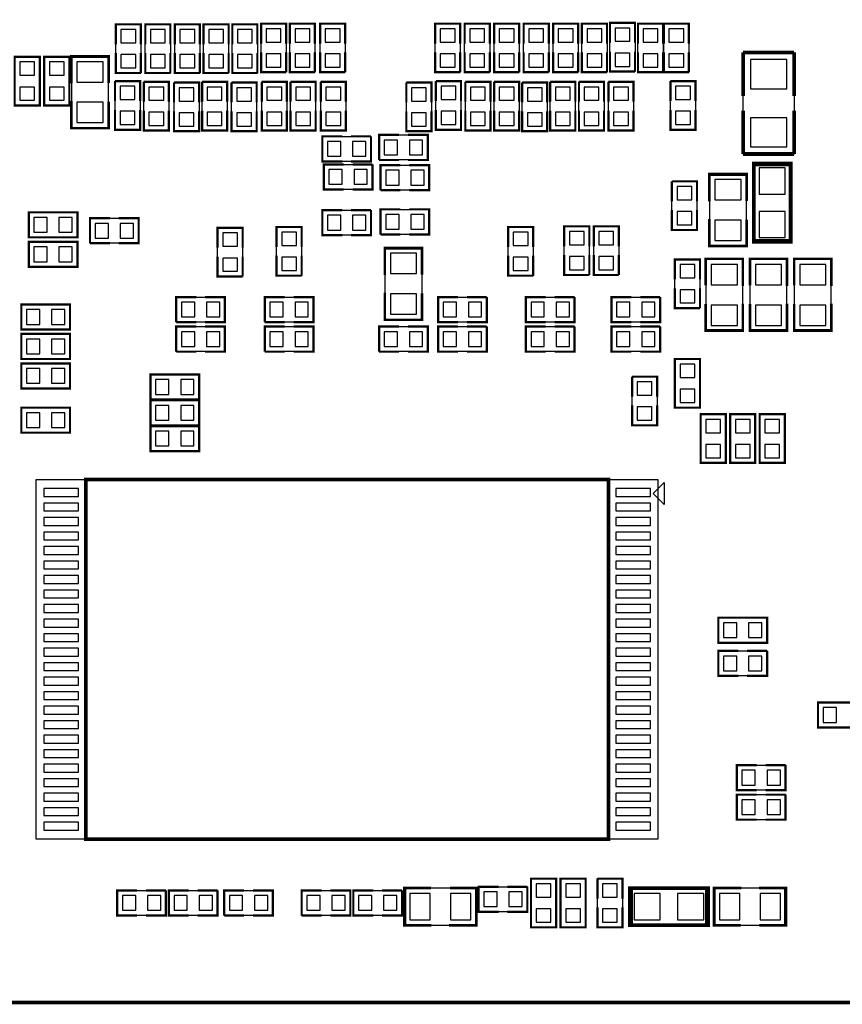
# Model space of a CAD drawing. Extents: x -191 to 3529, y -1630 to 2168.
# Tile 7 of 9: x 1620 to 2735, y -2 to 1333. Entities that reach past the tile are written whole.
import ezdxf

# ---------------------------------------------------------------- set-up
doc = ezdxf.new("R2010")
doc.units = 0
for name, color, linetype in [('BG_OUTLINE', 7, 'CONTINUOUS'), ('PG_PLACE_BOUND_BOTTOM', 7, 'CONTINUOUS'), ('PG_SILKSCREEN_BOTTOM', 7, 'CONTINUOUS'), ('PIN_BOTTOM', 7, 'CONTINUOUS')]:
    doc.layers.add(name, color=color, linetype=linetype)

msp = doc.modelspace()

# ---------------------------------------------------------------- linework, layer by layer
at = {"layer": 'BG_OUTLINE', "const_width": 5}
msp.add_lwpolyline([(0, 2165), (0, 0), (3307, 0), (3307, 2165), (0, 2165)], dxfattribs=at)
at = {"layer": 'PG_PLACE_BOUND_BOTTOM'}
for points in [[(1750, 1327), (1784, 1327), (1784, 1261), (1750, 1261)], [(1790, 1327), (1824, 1327), (1824, 1261), (1790, 1261)], [(1830, 1327), (1864, 1327), (1864, 1261), (1830, 1261)], [(1869, 1327), (1903, 1327), (1903, 1261), (1869, 1261)], [(1908, 1327), (1942, 1327), (1942, 1261), (1908, 1261)], [(1947, 1328), (1981, 1328), (1981, 1262), (1947, 1262)], [(1986, 1328), (2020, 1328), (2020, 1262), (1986, 1262)], [(2027, 1328), (2061, 1328), (2061, 1262), (2027, 1262)], [(2183, 1328), (2217, 1328), (2217, 1262), (2183, 1262)], [(2223, 1328), (2257, 1328), (2257, 1262), (2223, 1262)], [(2263, 1328), (2297, 1328), (2297, 1262), (2263, 1262)], [(2303, 1328), (2337, 1328), (2337, 1262), (2303, 1262)], [(2343, 1328), (2377, 1328), (2377, 1262), (2343, 1262)], [(2382, 1328), (2416, 1328), (2416, 1262), (2382, 1262)], [(2420, 1329), (2454, 1329), (2454, 1263), (2420, 1263)], [(2458, 1328), (2492, 1328), (2492, 1262), (2458, 1262)], [(2493, 1328), (2527, 1328), (2527, 1262), (2493, 1262)], [(1613, 1283), (1647, 1283), (1647, 1217), (1613, 1217)], [(1653, 1283), (1687, 1283), (1687, 1217), (1653, 1217)], [(2669.6, 1288.9), (2669.6, 1151.1), (2600.4, 1151.1), (2600.4, 1288.9)], [(1740.2, 1282.05), (1690, 1282), (1690, 1187), (1740.2, 1186.97)], [(1783, 1184), (1749, 1184), (1749, 1250), (1783, 1250)], [(1822, 1183), (1788, 1183), (1788, 1249), (1822, 1249)], [(1863, 1182), (1829, 1182), (1829, 1248), (1863, 1248)], [(1901, 1183), (1867, 1183), (1867, 1249), (1901, 1249)], [(1941, 1182), (1907, 1182), (1907, 1248), (1941, 1248)], [(1982, 1183), (1948, 1183), (1948, 1249), (1982, 1249)], [(2021, 1183), (1987, 1183), (1987, 1249), (2021, 1249)], [(2062, 1183), (2028, 1183), (2028, 1249), (2062, 1249)], [(2178, 1182), (2144, 1182), (2144, 1248), (2178, 1248)], [(2218, 1184), (2184, 1184), (2184, 1250), (2218, 1250)], [(2258, 1183), (2224, 1183), (2224, 1249), (2258, 1249)], [(2297, 1183), (2263, 1183), (2263, 1249), (2297, 1249)], [(2335, 1182), (2301, 1182), (2301, 1248), (2335, 1248)], [(2373, 1183), (2339, 1183), (2339, 1249), (2373, 1249)], [(2412, 1183), (2378, 1183), (2378, 1249), (2412, 1249)], [(2452, 1183), (2418, 1183), (2418, 1249), (2452, 1249)], [(2536, 1184), (2502, 1184), (2502, 1250), (2536, 1250)], [(2173, 1177), (2173, 1143), (2107, 1143), (2107, 1177)], [(2030, 1141), (2030, 1175), (2096, 1175), (2096, 1141)], [(2032, 1103), (2032, 1137), (2098, 1137), (2098, 1103)], [(2175, 1136), (2175, 1102), (2109, 1102), (2109, 1136)], [(2614.4, 1035), (2665.6, 1035), (2665.6, 1083), (2665, 1083), (2665, 1087), (2665.6, 1087), (2665.6, 1135), (2614.4, 1135)], [(2538, 1048), (2504, 1048), (2504, 1114), (2538, 1114)], [(2605.2, 1122.05), (2555, 1122), (2555, 1027), (2605.2, 1026.97)], [(1632, 1038), (1632, 1072), (1698, 1072), (1698, 1038)], [(2030, 1041), (2030, 1075), (2096, 1075), (2096, 1041)], [(2175, 1076), (2175, 1042), (2109, 1042), (2109, 1076)], [(1781, 1064), (1781, 1030), (1715, 1030), (1715, 1064)], [(1888, 1051), (1922, 1051), (1922, 985), (1888, 985)], [(1968, 1052), (2002, 1052), (2002, 986), (1968, 986)], [(2282, 1052), (2316, 1052), (2316, 986), (2282, 986)], [(2358, 1053), (2392, 1053), (2392, 987), (2358, 987)], [(2398, 1053), (2432, 1053), (2432, 987), (2398, 987)], [(1698, 1032), (1698, 998), (1632, 998), (1632, 1032)], [(2165.2, 1022.05), (2115, 1022), (2115, 927), (2165.2, 926.97)], [(2508, 1008), (2542, 1008), (2542, 942), (2508, 942)], [(2549.8, 912.95), (2600, 913), (2600, 1008), (2549.8, 1008.03)], [(2609.8, 912.95), (2660, 913), (2660, 1008), (2609.8, 1008.03)], [(2669.8, 912.95), (2720, 913), (2720, 1008), (2669.8, 1008.03)], [(1898, 957), (1898, 923), (1832, 923), (1832, 957)], [(2018, 957), (2018, 923), (1952, 923), (1952, 957)], [(2187, 923), (2187, 957), (2253, 957), (2253, 923)], [(2306, 923), (2306, 957), (2372, 957), (2372, 923)], [(2422, 923), (2422, 957), (2488, 957), (2488, 923)], [(1688, 947), (1688, 913), (1622, 913), (1622, 947)], [(1898, 917), (1898, 883), (1832, 883), (1832, 917)], [(2018, 917), (2018, 883), (1952, 883), (1952, 917)], [(2173, 917), (2173, 883), (2107, 883), (2107, 917)], [(2187, 883), (2187, 917), (2253, 917), (2253, 883)], [(2306, 883), (2306, 917), (2372, 917), (2372, 883)], [(2422, 883), (2422, 917), (2488, 917), (2488, 883)], [(1622, 873), (1622, 907), (1688, 907), (1688, 873)], [(2542, 807), (2508, 807), (2508, 873), (2542, 873)], [(1622, 833), (1622, 867), (1688, 867), (1688, 833)], [(1863, 852), (1863, 818), (1797, 818), (1797, 852)], [(2484, 783), (2450, 783), (2450, 849), (2484, 849)], [(1863, 817), (1863, 783), (1797, 783), (1797, 817)], [(1622, 773), (1622, 807), (1688, 807), (1688, 773)], [(2577, 732), (2543, 732), (2543, 798), (2577, 798)], [(2583, 798), (2617, 798), (2617, 732), (2583, 732)], [(2657, 732), (2623, 732), (2623, 798), (2657, 798)], [(1863, 782), (1863, 748), (1797, 748), (1797, 782)], [(2485.12, 221.41), (1642.28, 221.41), (1642.28, 709.59), (2485.12, 709.59)], [(2567, 488), (2567, 522), (2633, 522), (2633, 488)], [(2567, 443), (2567, 477), (2633, 477), (2633, 443)], [(2702, 373), (2702, 407), (2768, 407), (2768, 373)], [(2592, 288), (2592, 322), (2658, 322), (2658, 288)], [(2592, 248), (2592, 282), (2658, 282), (2658, 248)], [(2347, 102), (2313, 102), (2313, 168), (2347, 168)], [(2353, 168), (2387, 168), (2387, 102), (2353, 102)], [(2437, 102), (2403, 102), (2403, 168), (2437, 168)], [(1752, 118), (1752, 152), (1818, 152), (1818, 118)], [(1822, 118), (1822, 152), (1888, 152), (1888, 118)], [(1963, 152), (1963, 118), (1897, 118), (1897, 152)], [(2068, 152), (2068, 118), (2002, 118), (2002, 152)], [(2072, 118), (2072, 152), (2138, 152), (2138, 118)], [(2142.95, 155.2), (2143, 105), (2238, 105), (2238.03, 155.2)], [(2242, 123), (2242, 157), (2308, 157), (2308, 123)], [(2450, 155.6), (2450, 104.4), (2498, 104.4), (2498, 105), (2502, 105), (2502, 104.4), (2550, 104.4), (2550, 155.6)], [(2657.05, 104.8), (2657, 155), (2562, 155), (2561.97, 104.8)]]:
    msp.add_lwpolyline(points, close=True, dxfattribs=at)
at = {"layer": 'PG_SILKSCREEN_BOTTOM'}
for points, const_width in [([(1784, 1300), (1784, 1327), (1750, 1327), (1750, 1300)], 3), ([(1824, 1300), (1824, 1327), (1790, 1327), (1790, 1300)], 3), ([(1864, 1300), (1864, 1327), (1830, 1327), (1830, 1300)], 3), ([(1903, 1300), (1903, 1327), (1869, 1327), (1869, 1300)], 3), ([(1942, 1300), (1942, 1327), (1908, 1327), (1908, 1300)], 3), ([(1981, 1301), (1981, 1328), (1947, 1328), (1947, 1301)], 3), ([(2020, 1301), (2020, 1328), (1986, 1328), (1986, 1301)], 3), ([(2061, 1301), (2061, 1328), (2027, 1328), (2027, 1301)], 3), ([(2217, 1301), (2217, 1328), (2183, 1328), (2183, 1301)], 3), ([(2257, 1301), (2257, 1328), (2223, 1328), (2223, 1301)], 3), ([(2297, 1301), (2297, 1328), (2263, 1328), (2263, 1301)], 3), ([(2337, 1301), (2337, 1328), (2303, 1328), (2303, 1301)], 3), ([(2377, 1301), (2377, 1328), (2343, 1328), (2343, 1301)], 3), ([(2416, 1301), (2416, 1328), (2382, 1328), (2382, 1301)], 3), ([(2454, 1302), (2454, 1329), (2420, 1329), (2420, 1302)], 3), ([(2492, 1301), (2492, 1328), (2458, 1328), (2458, 1301)], 3), ([(2527, 1301), (2527, 1328), (2493, 1328), (2493, 1301)], 3), ([(1647, 1217), (1647, 1283), (1613, 1283), (1613, 1217), (1647, 1217)], 3), ([(1687, 1217), (1687, 1283), (1653, 1283), (1653, 1217), (1687, 1217)], 3), ([(1740.2, 1247.4), (1740.2, 1283.83), (1689.8, 1283.83), (1689.8, 1247)], 3.5), ([(1750, 1288), (1750, 1261), (1784, 1261)], 3), ([(1784, 1261), (1784, 1288)], 3), ([(1790, 1288), (1790, 1261), (1824, 1261)], 3), ([(1824, 1261), (1824, 1288)], 3), ([(1830, 1288), (1830, 1261), (1864, 1261)], 3), ([(1864, 1261), (1864, 1288)], 3), ([(1869, 1288), (1869, 1261), (1903, 1261)], 3), ([(1903, 1261), (1903, 1288)], 3), ([(1908, 1288), (1908, 1261), (1942, 1261)], 3), ([(1942, 1261), (1942, 1288)], 3), ([(1947, 1289), (1947, 1262), (1981, 1262)], 3), ([(1981, 1262), (1981, 1289)], 3), ([(1986, 1289), (1986, 1262), (2020, 1262)], 3), ([(2020, 1262), (2020, 1289)], 3), ([(2027, 1289), (2027, 1262), (2061, 1262)], 3), ([(2061, 1262), (2061, 1289)], 3), ([(2183, 1289), (2183, 1262), (2217, 1262)], 3), ([(2217, 1262), (2217, 1289)], 3), ([(2223, 1289), (2223, 1262), (2257, 1262)], 3), ([(2257, 1262), (2257, 1289)], 3), ([(2263, 1289), (2263, 1262), (2297, 1262)], 3), ([(2297, 1262), (2297, 1289)], 3), ([(2303, 1289), (2303, 1262), (2337, 1262)], 3), ([(2337, 1262), (2337, 1289)], 3), ([(2343, 1289), (2343, 1262), (2377, 1262)], 3), ([(2377, 1262), (2377, 1289)], 3), ([(2382, 1289), (2382, 1262), (2416, 1262)], 3), ([(2416, 1262), (2416, 1289)], 3), ([(2420, 1290), (2420, 1263), (2454, 1263)], 3), ([(2454, 1263), (2454, 1290)], 3), ([(2458, 1289), (2458, 1262), (2492, 1262)], 3), ([(2492, 1262), (2492, 1289)], 3), ([(2493, 1289), (2493, 1262), (2527, 1262)], 3), ([(2527, 1262), (2527, 1289)], 3), ([(2669.6, 1288.9), (2600.4, 1288.9)], 5), ([(2600.4, 1288.9), (2600.4, 1230)], 5), ([(2669.6, 1230), (2669.6, 1288.9)], 5), ([(1749, 1250), (1749, 1223)], 3), ([(1783, 1223), (1783, 1250), (1749, 1250)], 3), ([(1788, 1249), (1788, 1222)], 3), ([(1822, 1222), (1822, 1249), (1788, 1249)], 3), ([(1829, 1248), (1829, 1221)], 3), ([(1863, 1221), (1863, 1248), (1829, 1248)], 3), ([(1867, 1249), (1867, 1222)], 3), ([(1901, 1222), (1901, 1249), (1867, 1249)], 3), ([(1907, 1248), (1907, 1221)], 3), ([(1941, 1221), (1941, 1248), (1907, 1248)], 3), ([(1948, 1249), (1948, 1222)], 3), ([(1982, 1222), (1982, 1249), (1948, 1249)], 3), ([(1987, 1249), (1987, 1222)], 3), ([(2021, 1222), (2021, 1249), (1987, 1249)], 3), ([(2028, 1249), (2028, 1222)], 3), ([(2062, 1222), (2062, 1249), (2028, 1249)], 3), ([(2144, 1248), (2144, 1221)], 3), ([(2178, 1221), (2178, 1248), (2144, 1248)], 3), ([(2184, 1250), (2184, 1223)], 3), ([(2218, 1223), (2218, 1250), (2184, 1250)], 3), ([(2224, 1249), (2224, 1222)], 3), ([(2258, 1222), (2258, 1249), (2224, 1249)], 3), ([(2263, 1249), (2263, 1222)], 3), ([(2297, 1222), (2297, 1249), (2263, 1249)], 3), ([(2301, 1248), (2301, 1221)], 3), ([(2335, 1221), (2335, 1248), (2301, 1248)], 3), ([(2339, 1249), (2339, 1222)], 3), ([(2373, 1222), (2373, 1249), (2339, 1249)], 3), ([(2378, 1249), (2378, 1222)], 3), ([(2412, 1222), (2412, 1249), (2378, 1249)], 3), ([(2418, 1249), (2418, 1222)], 3), ([(2452, 1222), (2452, 1249), (2418, 1249)], 3), ([(2502, 1250), (2502, 1223)], 3), ([(2536, 1223), (2536, 1250), (2502, 1250)], 3), ([(1689.8, 1223), (1689.8, 1186.17), (1740.2, 1186.17), (1740.2, 1222)], 3.5), ([(1749, 1211), (1749, 1184), (1783, 1184), (1783, 1211)], 3), ([(1788, 1210), (1788, 1183), (1822, 1183), (1822, 1210)], 3), ([(1829, 1209), (1829, 1182), (1863, 1182), (1863, 1209)], 3), ([(1867, 1210), (1867, 1183), (1901, 1183), (1901, 1210)], 3), ([(1907, 1209), (1907, 1182), (1941, 1182), (1941, 1209)], 3), ([(1948, 1210), (1948, 1183), (1982, 1183), (1982, 1210)], 3), ([(1987, 1210), (1987, 1183), (2021, 1183), (2021, 1210)], 3), ([(2028, 1210), (2028, 1183), (2062, 1183), (2062, 1210)], 3), ([(2144, 1209), (2144, 1182), (2178, 1182), (2178, 1209)], 3), ([(2184, 1211), (2184, 1184), (2218, 1184), (2218, 1211)], 3), ([(2224, 1210), (2224, 1183), (2258, 1183), (2258, 1210)], 3), ([(2263, 1210), (2263, 1183), (2297, 1183), (2297, 1210)], 3), ([(2301, 1209), (2301, 1182), (2335, 1182), (2335, 1209)], 3), ([(2339, 1210), (2339, 1183), (2373, 1183), (2373, 1210)], 3), ([(2378, 1210), (2378, 1183), (2412, 1183), (2412, 1210)], 3), ([(2418, 1210), (2418, 1183), (2452, 1183), (2452, 1210)], 3), ([(2502, 1211), (2502, 1184), (2536, 1184), (2536, 1211)], 3), ([(2600.4, 1210), (2600.4, 1151.1)], 5), ([(2669.6, 1151.1), (2669.6, 1210)], 5), ([(2057, 1175), (2030, 1175), (2030, 1141), (2057, 1141)], 3), ([(2096, 1175), (2069, 1175)], 3), ([(2069, 1141), (2096, 1141), (2096, 1175)], 3), ([(2134, 1177), (2107, 1177), (2107, 1143)], 3), ([(2146, 1143), (2173, 1143), (2173, 1177), (2146, 1177)], 3), ([(2600.4, 1151.1), (2669.6, 1151.1)], 5), ([(2059, 1137), (2032, 1137), (2032, 1103), (2059, 1103)], 3), ([(2098, 1137), (2071, 1137)], 3), ([(2071, 1103), (2098, 1103), (2098, 1137)], 3), ([(2107, 1143), (2134, 1143)], 3), ([(2136, 1136), (2109, 1136), (2109, 1102)], 3), ([(2148, 1102), (2175, 1102), (2175, 1136), (2148, 1136)], 3), ([(2665, 1040), (2665, 1138), (2615, 1138), (2615, 1032), (2665, 1032), (2665, 1040)], 5), ([(2605.2, 1087.4), (2605.2, 1123.83), (2554.8, 1123.83), (2554.8, 1087)], 3.5), ([(2504, 1114), (2504, 1087)], 3), ([(2538, 1087), (2538, 1114), (2504, 1114)], 3), ([(2109, 1102), (2136, 1102)], 3), ([(1698, 1072), (1632, 1072), (1632, 1038), (1698, 1038), (1698, 1072)], 3), ([(2057, 1075), (2030, 1075), (2030, 1041), (2057, 1041)], 3), ([(2096, 1075), (2069, 1075)], 3), ([(2069, 1041), (2096, 1041), (2096, 1075)], 3), ([(2136, 1076), (2109, 1076), (2109, 1042)], 3), ([(2148, 1042), (2175, 1042), (2175, 1076), (2148, 1076)], 3), ([(2504, 1075), (2504, 1048), (2538, 1048), (2538, 1075)], 3), ([(1742, 1064), (1715, 1064), (1715, 1030)], 3), ([(1754, 1030), (1781, 1030), (1781, 1064), (1754, 1064)], 3), ([(2554.8, 1063), (2554.8, 1026.17), (2605.2, 1026.17), (2605.2, 1062)], 3.5), ([(1922, 1024), (1922, 1051), (1888, 1051), (1888, 1024)], 3), ([(2002, 1025), (2002, 1052), (1968, 1052), (1968, 1025)], 3), ([(2109, 1042), (2136, 1042)], 3), ([(2316, 1025), (2316, 1052), (2282, 1052), (2282, 1025)], 3), ([(2392, 1026), (2392, 1053), (2358, 1053), (2358, 1026)], 3), ([(2432, 1026), (2432, 1053), (2398, 1053), (2398, 1026)], 3), ([(1632, 998), (1698, 998), (1698, 1032), (1632, 1032), (1632, 998)], 3), ([(1715, 1030), (1742, 1030)], 3), ([(2165.2, 987.4), (2165.2, 1023.83), (2114.8, 1023.83), (2114.8, 987)], 3.5), ([(2358, 1014), (2358, 987), (2392, 987)], 3), ([(2392, 987), (2392, 1014)], 3), ([(2398, 1014), (2398, 987), (2432, 987)], 3), ([(2432, 987), (2432, 1014)], 3), ([(1888, 1012), (1888, 985), (1922, 985)], 3), ([(1922, 985), (1922, 1012)], 3), ([(1968, 1013), (1968, 986), (2002, 986)], 3), ([(2002, 986), (2002, 1013)], 3), ([(2282, 1013), (2282, 986), (2316, 986)], 3), ([(2316, 986), (2316, 1013)], 3), ([(2542, 981), (2542, 1008), (2508, 1008), (2508, 981)], 3), ([(2600.2, 972), (2600.2, 1008.83), (2549.8, 1008.83), (2549.8, 973)], 3.5), ([(2660.2, 972), (2660.2, 1008.83), (2609.8, 1008.83), (2609.8, 973)], 3.5), ([(2720.2, 972), (2720.2, 1008.83), (2669.8, 1008.83), (2669.8, 973)], 3.5), ([(2114.8, 963), (2114.8, 926.17), (2165.2, 926.17), (2165.2, 962)], 3.5), ([(2508, 969), (2508, 942), (2542, 942)], 3), ([(2542, 942), (2542, 969)], 3), ([(1622, 913), (1688, 913), (1688, 947), (1622, 947), (1622, 913)], 3), ([(1859, 957), (1832, 957), (1832, 923)], 3), ([(1871, 923), (1898, 923), (1898, 957), (1871, 957)], 3), ([(1979, 957), (1952, 957), (1952, 923)], 3), ([(1991, 923), (2018, 923), (2018, 957), (1991, 957)], 3), ([(2214, 957), (2187, 957), (2187, 923), (2214, 923)], 3), ([(2253, 957), (2226, 957)], 3), ([(2226, 923), (2253, 923), (2253, 957)], 3), ([(2333, 957), (2306, 957), (2306, 923), (2333, 923)], 3), ([(2372, 957), (2345, 957)], 3), ([(2345, 923), (2372, 923), (2372, 957)], 3), ([(2449, 957), (2422, 957), (2422, 923), (2449, 923)], 3), ([(2488, 957), (2461, 957)], 3), ([(2461, 923), (2488, 923), (2488, 957)], 3), ([(2549.8, 947.6), (2549.8, 911.17), (2600.2, 911.17), (2600.2, 948)], 3.5), ([(2609.8, 947.6), (2609.8, 911.17), (2660.2, 911.17), (2660.2, 948)], 3.5), ([(2669.8, 947.6), (2669.8, 911.17), (2720.2, 911.17), (2720.2, 948)], 3.5), ([(1832, 923), (1859, 923)], 3), ([(1952, 923), (1979, 923)], 3), ([(1688, 907), (1622, 907), (1622, 873), (1688, 873), (1688, 907)], 3), ([(1859, 917), (1832, 917), (1832, 883)], 3), ([(1871, 883), (1898, 883), (1898, 917), (1871, 917)], 3), ([(1979, 917), (1952, 917), (1952, 883)], 3), ([(1991, 883), (2018, 883), (2018, 917), (1991, 917)], 3), ([(2134, 917), (2107, 917), (2107, 883)], 3), ([(2146, 883), (2173, 883), (2173, 917), (2146, 917)], 3), ([(2214, 917), (2187, 917), (2187, 883), (2214, 883)], 3), ([(2253, 917), (2226, 917)], 3), ([(2226, 883), (2253, 883), (2253, 917)], 3), ([(2333, 917), (2306, 917), (2306, 883), (2333, 883)], 3), ([(2372, 917), (2345, 917)], 3), ([(2345, 883), (2372, 883), (2372, 917)], 3), ([(2449, 917), (2422, 917), (2422, 883), (2449, 883)], 3), ([(2488, 917), (2461, 917)], 3), ([(2461, 883), (2488, 883), (2488, 917)], 3), ([(1832, 883), (1859, 883)], 3), ([(1952, 883), (1979, 883)], 3), ([(2107, 883), (2134, 883)], 3), ([(1688, 867), (1622, 867), (1622, 833), (1688, 833), (1688, 867)], 3), ([(2508, 873), (2508, 807), (2542, 807), (2542, 873), (2508, 873)], 3), ([(1797, 818), (1863, 818), (1863, 852), (1797, 852), (1797, 818)], 3), ([(2450, 849), (2450, 822)], 3), ([(2484, 822), (2484, 849), (2450, 849)], 3), ([(1797, 783), (1863, 783), (1863, 817), (1797, 817), (1797, 783)], 3), ([(1688, 807), (1622, 807), (1622, 773), (1688, 773), (1688, 807)], 3), ([(2450, 810), (2450, 783), (2484, 783), (2484, 810)], 3), ([(2543, 798), (2543, 732), (2577, 732), (2577, 798), (2543, 798)], 3), ([(2617, 732), (2617, 798), (2583, 798), (2583, 732), (2617, 732)], 3), ([(2623, 798), (2623, 732), (2657, 732), (2657, 798), (2623, 798)], 3), ([(1797, 748), (1863, 748), (1863, 782), (1797, 782), (1797, 748)], 3), ([(2417.87, 221.41), (1709.53, 221.41), (1709.53, 709.59), (2417.87, 709.59), (2417.87, 221.41)], 5), ([(2633, 522), (2567, 522), (2567, 488), (2633, 488), (2633, 522)], 3), ([(2594, 477), (2567, 477), (2567, 443), (2594, 443)], 3), ([(2633, 477), (2606, 477)], 3), ([(2606, 443), (2633, 443), (2633, 477)], 3), ([(2768, 407), (2702, 407), (2702, 373), (2768, 373), (2768, 407)], 3), ([(2619, 322), (2592, 322), (2592, 288), (2619, 288)], 3), ([(2658, 322), (2631, 322)], 3), ([(2631, 288), (2658, 288), (2658, 322)], 3), ([(2619, 282), (2592, 282), (2592, 248), (2619, 248)], 3), ([(2658, 282), (2631, 282)], 3), ([(2631, 248), (2658, 248), (2658, 282)], 3), ([(2313, 168), (2313, 102), (2347, 102), (2347, 168), (2313, 168)], 3), ([(2387, 102), (2387, 168), (2353, 168), (2353, 102), (2387, 102)], 3), ([(2403, 168), (2403, 141)], 3), ([(2437, 141), (2437, 168), (2403, 168)], 3), ([(1779, 152), (1752, 152), (1752, 118), (1779, 118)], 3), ([(1818, 152), (1791, 152)], 3), ([(1791, 118), (1818, 118), (1818, 152)], 3), ([(1849, 152), (1822, 152), (1822, 118), (1849, 118)], 3), ([(1888, 152), (1861, 152)], 3), ([(1861, 118), (1888, 118), (1888, 152)], 3), ([(1924, 152), (1897, 152), (1897, 118)], 3), ([(1936, 118), (1963, 118), (1963, 152), (1936, 152)], 3), ([(2029, 152), (2002, 152), (2002, 118)], 3), ([(2041, 118), (2068, 118), (2068, 152), (2041, 152)], 3), ([(2099, 152), (2072, 152), (2072, 118), (2099, 118)], 3), ([(2138, 152), (2111, 152)], 3), ([(2111, 118), (2138, 118), (2138, 152)], 3), ([(2177.6, 155.2), (2141.17, 155.2), (2141.17, 104.8), (2178, 104.8)], 3.5), ([(2202, 104.8), (2238.83, 104.8), (2238.83, 155.2), (2203, 155.2)], 3.5), ([(2269, 157), (2242, 157), (2242, 123), (2269, 123)], 3), ([(2308, 157), (2281, 157)], 3), ([(2281, 123), (2308, 123), (2308, 157)], 3), ([(2455, 105), (2553, 105), (2553, 155), (2447, 155), (2447, 105), (2455, 105)], 5), ([(2598, 155.2), (2561.17, 155.2), (2561.17, 104.8), (2597, 104.8)], 3.5), ([(2622.4, 104.8), (2658.83, 104.8), (2658.83, 155.2), (2622, 155.2)], 3.5), ([(2403, 129), (2403, 102), (2437, 102), (2437, 129)], 3), ([(1897, 118), (1924, 118)], 3), ([(2002, 118), (2029, 118)], 3)]:
    msp.add_lwpolyline(points, dxfattribs=dict(at, const_width=const_width))
msp.add_lwpolyline([(2478.7, 690.5), (2493.7, 705.5), (2493.7, 675.5)], close=True, dxfattribs=at)
at = {"layer": 'PIN_BOTTOM'}
for points in [[(1777, 1320), (1757, 1320), (1757, 1302), (1777, 1302)], [(1817, 1320), (1797, 1320), (1797, 1302), (1817, 1302)], [(1857, 1320), (1837, 1320), (1837, 1302), (1857, 1302)], [(1896, 1320), (1876, 1320), (1876, 1302), (1896, 1302)], [(1935, 1320), (1915, 1320), (1915, 1302), (1935, 1302)], [(1974, 1321), (1954, 1321), (1954, 1303), (1974, 1303)], [(2013, 1321), (1993, 1321), (1993, 1303), (2013, 1303)], [(2054, 1321), (2034, 1321), (2034, 1303), (2054, 1303)], [(2210, 1321), (2190, 1321), (2190, 1303), (2210, 1303)], [(2250, 1321), (2230, 1321), (2230, 1303), (2250, 1303)], [(2290, 1321), (2270, 1321), (2270, 1303), (2290, 1303)], [(2330, 1321), (2310, 1321), (2310, 1303), (2330, 1303)], [(2370, 1321), (2350, 1321), (2350, 1303), (2370, 1303)], [(2409, 1321), (2389, 1321), (2389, 1303), (2409, 1303)], [(2447, 1322), (2427, 1322), (2427, 1304), (2447, 1304)], [(2485, 1321), (2465, 1321), (2465, 1303), (2485, 1303)], [(2520, 1321), (2500, 1321), (2500, 1303), (2520, 1303)], [(1777, 1286), (1757, 1286), (1757, 1268), (1777, 1268)], [(1817, 1286), (1797, 1286), (1797, 1268), (1817, 1268)], [(1857, 1286), (1837, 1286), (1837, 1268), (1857, 1268)], [(1896, 1286), (1876, 1286), (1876, 1268), (1896, 1268)], [(1935, 1286), (1915, 1286), (1915, 1268), (1935, 1268)], [(1974, 1287), (1954, 1287), (1954, 1269), (1974, 1269)], [(2013, 1287), (1993, 1287), (1993, 1269), (2013, 1269)], [(2054, 1287), (2034, 1287), (2034, 1269), (2054, 1269)], [(2210, 1287), (2190, 1287), (2190, 1269), (2210, 1269)], [(2250, 1287), (2230, 1287), (2230, 1269), (2250, 1269)], [(2290, 1287), (2270, 1287), (2270, 1269), (2290, 1269)], [(2330, 1287), (2310, 1287), (2310, 1269), (2330, 1269)], [(2370, 1287), (2350, 1287), (2350, 1269), (2370, 1269)], [(2409, 1287), (2389, 1287), (2389, 1269), (2409, 1269)], [(2447, 1288), (2427, 1288), (2427, 1270), (2447, 1270)], [(2485, 1287), (2465, 1287), (2465, 1269), (2485, 1269)], [(2520, 1287), (2500, 1287), (2500, 1269), (2520, 1269)], [(1640, 1276), (1620, 1276), (1620, 1258), (1640, 1258)], [(1680, 1276), (1660, 1276), (1660, 1258), (1680, 1258)], [(1732.7, 1276.36), (1697.3, 1276.36), (1697.3, 1248.76), (1732.7, 1248.76)], [(2659.6, 1279.1), (2610.4, 1279.1), (2610.4, 1239.7), (2659.6, 1239.7)], [(1756, 1225), (1776, 1225), (1776, 1243), (1756, 1243)], [(2191, 1225), (2211, 1225), (2211, 1243), (2191, 1243)], [(2509, 1225), (2529, 1225), (2529, 1243), (2509, 1243)], [(1640, 1242), (1620, 1242), (1620, 1224), (1640, 1224)], [(1680, 1242), (1660, 1242), (1660, 1224), (1680, 1224)], [(1795, 1224), (1815, 1224), (1815, 1242), (1795, 1242)], [(1836, 1223), (1856, 1223), (1856, 1241), (1836, 1241)], [(1874, 1224), (1894, 1224), (1894, 1242), (1874, 1242)], [(1914, 1223), (1934, 1223), (1934, 1241), (1914, 1241)], [(1955, 1224), (1975, 1224), (1975, 1242), (1955, 1242)], [(1994, 1224), (2014, 1224), (2014, 1242), (1994, 1242)], [(2035, 1224), (2055, 1224), (2055, 1242), (2035, 1242)], [(2151, 1223), (2171, 1223), (2171, 1241), (2151, 1241)], [(2231, 1224), (2251, 1224), (2251, 1242), (2231, 1242)], [(2270, 1224), (2290, 1224), (2290, 1242), (2270, 1242)], [(2308, 1223), (2328, 1223), (2328, 1241), (2308, 1241)], [(2346, 1224), (2366, 1224), (2366, 1242), (2346, 1242)], [(2385, 1224), (2405, 1224), (2405, 1242), (2385, 1242)], [(2425, 1224), (2445, 1224), (2445, 1242), (2425, 1242)], [(1732.7, 1221.24), (1697.3, 1221.24), (1697.3, 1193.64), (1732.7, 1193.64)], [(1756, 1191), (1776, 1191), (1776, 1209), (1756, 1209)], [(1795, 1190), (1815, 1190), (1815, 1208), (1795, 1208)], [(1836, 1189), (1856, 1189), (1856, 1207), (1836, 1207)], [(1874, 1190), (1894, 1190), (1894, 1208), (1874, 1208)], [(1914, 1189), (1934, 1189), (1934, 1207), (1914, 1207)], [(1955, 1190), (1975, 1190), (1975, 1208), (1955, 1208)], [(1994, 1190), (2014, 1190), (2014, 1208), (1994, 1208)], [(2035, 1190), (2055, 1190), (2055, 1208), (2035, 1208)], [(2151, 1189), (2171, 1189), (2171, 1207), (2151, 1207)], [(2191, 1191), (2211, 1191), (2211, 1209), (2191, 1209)], [(2231, 1190), (2251, 1190), (2251, 1208), (2231, 1208)], [(2270, 1190), (2290, 1190), (2290, 1208), (2270, 1208)], [(2308, 1189), (2328, 1189), (2328, 1207), (2308, 1207)], [(2346, 1190), (2366, 1190), (2366, 1208), (2346, 1208)], [(2385, 1190), (2405, 1190), (2405, 1208), (2385, 1208)], [(2425, 1190), (2445, 1190), (2445, 1208), (2425, 1208)], [(2509, 1191), (2529, 1191), (2529, 1209), (2509, 1209)], [(2659.6, 1200.3), (2610.4, 1200.3), (2610.4, 1160.9), (2659.6, 1160.9)], [(2037, 1168), (2037, 1148), (2055, 1148), (2055, 1168)], [(2071, 1168), (2071, 1148), (2089, 1148), (2089, 1168)], [(2132, 1150), (2132, 1170), (2114, 1170), (2114, 1150)], [(2166, 1150), (2166, 1170), (2148, 1170), (2148, 1150)], [(2039, 1130), (2039, 1110), (2057, 1110), (2057, 1130)], [(2073, 1130), (2073, 1110), (2091, 1110), (2091, 1130)], [(2134, 1109), (2134, 1129), (2116, 1129), (2116, 1109)], [(2168, 1109), (2168, 1129), (2150, 1129), (2150, 1109)], [(2622.3, 1096.8), (2657.7, 1096.8), (2657.7, 1132.2), (2622.3, 1132.2)], [(2597.7, 1116.36), (2562.3, 1116.36), (2562.3, 1088.76), (2597.7, 1088.76)], [(2511, 1089), (2531, 1089), (2531, 1107), (2511, 1107)], [(2134, 1049), (2134, 1069), (2116, 1069), (2116, 1049)], [(2168, 1049), (2168, 1069), (2150, 1069), (2150, 1049)], [(2511, 1055), (2531, 1055), (2531, 1073), (2511, 1073)], [(2622.3, 1037.8), (2657.7, 1037.8), (2657.7, 1073.2), (2622.3, 1073.2)], [(1639, 1065), (1639, 1045), (1657, 1045), (1657, 1065)], [(1673, 1065), (1673, 1045), (1691, 1045), (1691, 1065)], [(1740, 1037), (1740, 1057), (1722, 1057), (1722, 1037)], [(1774, 1037), (1774, 1057), (1756, 1057), (1756, 1037)], [(2037, 1068), (2037, 1048), (2055, 1048), (2055, 1068)], [(2071, 1068), (2071, 1048), (2089, 1048), (2089, 1068)], [(2597.7, 1061.24), (2562.3, 1061.24), (2562.3, 1033.64), (2597.7, 1033.64)], [(1915, 1044), (1895, 1044), (1895, 1026), (1915, 1026)], [(1995, 1045), (1975, 1045), (1975, 1027), (1995, 1027)], [(2309, 1045), (2289, 1045), (2289, 1027), (2309, 1027)], [(2385, 1046), (2365, 1046), (2365, 1028), (2385, 1028)], [(2425, 1046), (2405, 1046), (2405, 1028), (2425, 1028)], [(1657, 1005), (1657, 1025), (1639, 1025), (1639, 1005)], [(1691, 1005), (1691, 1025), (1673, 1025), (1673, 1005)], [(2157.7, 1016.36), (2122.3, 1016.36), (2122.3, 988.76), (2157.7, 988.76)], [(1915, 1010), (1895, 1010), (1895, 992), (1915, 992)], [(1995, 1011), (1975, 1011), (1975, 993), (1995, 993)], [(2309, 1011), (2289, 1011), (2289, 993), (2309, 993)], [(2385, 1012), (2365, 1012), (2365, 994), (2385, 994)], [(2425, 1012), (2405, 1012), (2405, 994), (2425, 994)], [(2535, 1001), (2515, 1001), (2515, 983), (2535, 983)], [(2557.3, 973.76), (2592.7, 973.76), (2592.7, 1001.36), (2557.3, 1001.36)], [(2617.3, 973.76), (2652.7, 973.76), (2652.7, 1001.36), (2617.3, 1001.36)], [(2677.3, 973.76), (2712.7, 973.76), (2712.7, 1001.36), (2677.3, 1001.36)], [(2535, 967), (2515, 967), (2515, 949), (2535, 949)], [(1857, 930), (1857, 950), (1839, 950), (1839, 930)], [(1891, 930), (1891, 950), (1873, 950), (1873, 930)], [(1977, 930), (1977, 950), (1959, 950), (1959, 930)], [(2011, 930), (2011, 950), (1993, 950), (1993, 930)], [(2157.7, 961.24), (2122.3, 961.24), (2122.3, 933.64), (2157.7, 933.64)], [(2194, 950), (2194, 930), (2212, 930), (2212, 950)], [(2228, 950), (2228, 930), (2246, 930), (2246, 950)], [(2313, 950), (2313, 930), (2331, 930), (2331, 950)], [(2347, 950), (2347, 930), (2365, 930), (2365, 950)], [(2429, 950), (2429, 930), (2447, 930), (2447, 950)], [(2463, 950), (2463, 930), (2481, 930), (2481, 950)], [(1647, 920), (1647, 940), (1629, 940), (1629, 920)], [(1681, 920), (1681, 940), (1663, 940), (1663, 920)], [(2557.3, 918.64), (2592.7, 918.64), (2592.7, 946.24), (2557.3, 946.24)], [(2617.3, 918.64), (2652.7, 918.64), (2652.7, 946.24), (2617.3, 946.24)], [(2677.3, 918.64), (2712.7, 918.64), (2712.7, 946.24), (2677.3, 946.24)], [(1857, 890), (1857, 910), (1839, 910), (1839, 890)], [(1891, 890), (1891, 910), (1873, 910), (1873, 890)], [(1977, 890), (1977, 910), (1959, 910), (1959, 890)], [(2011, 890), (2011, 910), (1993, 910), (1993, 890)], [(2132, 890), (2132, 910), (2114, 910), (2114, 890)], [(2166, 890), (2166, 910), (2148, 910), (2148, 890)], [(2194, 910), (2194, 890), (2212, 890), (2212, 910)], [(2228, 910), (2228, 890), (2246, 890), (2246, 910)], [(2313, 910), (2313, 890), (2331, 890), (2331, 910)], [(2347, 910), (2347, 890), (2365, 890), (2365, 910)], [(2429, 910), (2429, 890), (2447, 890), (2447, 910)], [(2463, 910), (2463, 890), (2481, 890), (2481, 910)], [(1629, 900), (1629, 880), (1647, 880), (1647, 900)], [(1663, 900), (1663, 880), (1681, 880), (1681, 900)], [(1629, 860), (1629, 840), (1647, 840), (1647, 860)], [(1663, 860), (1663, 840), (1681, 840), (1681, 860)], [(2515, 848), (2535, 848), (2535, 866), (2515, 866)], [(1822, 825), (1822, 845), (1804, 845), (1804, 825)], [(1856, 825), (1856, 845), (1838, 845), (1838, 825)], [(2457, 824), (2477, 824), (2477, 842), (2457, 842)], [(2515, 814), (2535, 814), (2535, 832), (2515, 832)], [(1822, 790), (1822, 810), (1804, 810), (1804, 790)], [(1856, 790), (1856, 810), (1838, 810), (1838, 790)], [(2457, 790), (2477, 790), (2477, 808), (2457, 808)], [(1629, 800), (1629, 780), (1647, 780), (1647, 800)], [(1663, 800), (1663, 780), (1681, 780), (1681, 800)], [(2550, 773), (2570, 773), (2570, 791), (2550, 791)], [(2610, 791), (2590, 791), (2590, 773), (2610, 773)], [(2630, 773), (2650, 773), (2650, 791), (2630, 791)], [(1822, 755), (1822, 775), (1804, 775), (1804, 755)], [(1856, 755), (1856, 775), (1838, 775), (1838, 755)], [(2550, 739), (2570, 739), (2570, 757), (2550, 757)], [(2610, 757), (2590, 757), (2590, 739), (2610, 739)], [(2630, 739), (2650, 739), (2650, 757), (2630, 757)], [(1699.52, 686.56), (1699.52, 697.19), (1652.28, 697.19), (1652.28, 686.56)], [(2475.12, 686.56), (2475.12, 697.19), (2427.88, 697.19), (2427.88, 686.56)], [(1699.52, 666.87), (1699.52, 677.5), (1652.28, 677.5), (1652.28, 666.87)], [(2475.12, 666.87), (2475.12, 677.5), (2427.88, 677.5), (2427.88, 666.87)], [(1699.52, 647.19), (1699.52, 657.82), (1652.28, 657.82), (1652.28, 647.19)], [(2475.12, 647.19), (2475.12, 657.82), (2427.88, 657.82), (2427.88, 647.19)], [(1699.52, 627.5), (1699.52, 638.13), (1652.28, 638.13), (1652.28, 627.5)], [(2475.12, 627.5), (2475.12, 638.13), (2427.88, 638.13), (2427.88, 627.5)], [(1699.52, 607.82), (1699.52, 618.45), (1652.28, 618.45), (1652.28, 607.82)], [(2475.12, 607.82), (2475.12, 618.45), (2427.88, 618.45), (2427.88, 607.82)], [(1699.52, 588.13), (1699.52, 598.76), (1652.28, 598.76), (1652.28, 588.13)], [(2475.12, 588.13), (2475.12, 598.76), (2427.88, 598.76), (2427.88, 588.13)], [(1699.52, 568.45), (1699.52, 579.08), (1652.28, 579.08), (1652.28, 568.45)], [(2475.12, 568.45), (2475.12, 579.08), (2427.88, 579.08), (2427.88, 568.45)], [(1699.52, 548.76), (1699.52, 559.39), (1652.28, 559.39), (1652.28, 548.76)], [(2475.12, 548.76), (2475.12, 559.39), (2427.88, 559.39), (2427.88, 548.76)], [(1699.52, 529.08), (1699.52, 539.71), (1652.28, 539.71), (1652.28, 529.08)], [(2475.12, 529.08), (2475.12, 539.71), (2427.88, 539.71), (2427.88, 529.08)], [(1699.52, 509.39), (1699.52, 520.02), (1652.28, 520.02), (1652.28, 509.39)], [(2475.12, 509.39), (2475.12, 520.02), (2427.88, 520.02), (2427.88, 509.39)], [(2574, 515), (2574, 495), (2592, 495), (2592, 515)], [(2608, 515), (2608, 495), (2626, 495), (2626, 515)], [(1699.52, 489.71), (1699.52, 500.34), (1652.28, 500.34), (1652.28, 489.71)], [(2475.12, 489.71), (2475.12, 500.34), (2427.88, 500.34), (2427.88, 489.71)], [(1699.52, 470.02), (1699.52, 480.65), (1652.28, 480.65), (1652.28, 470.02)], [(2475.12, 470.02), (2475.12, 480.65), (2427.88, 480.65), (2427.88, 470.02)], [(2574, 470), (2574, 450), (2592, 450), (2592, 470)], [(2608, 470), (2608, 450), (2626, 450), (2626, 470)], [(1699.52, 450.34), (1699.52, 460.97), (1652.28, 460.97), (1652.28, 450.34)], [(2475.12, 450.34), (2475.12, 460.97), (2427.88, 460.97), (2427.88, 450.34)], [(1699.52, 430.65), (1699.52, 441.28), (1652.28, 441.28), (1652.28, 430.65)], [(2475.12, 430.65), (2475.12, 441.28), (2427.88, 441.28), (2427.88, 430.65)], [(1699.52, 410.97), (1699.52, 421.6), (1652.28, 421.6), (1652.28, 410.97)], [(2475.12, 410.97), (2475.12, 421.6), (2427.88, 421.6), (2427.88, 410.97)], [(1699.52, 391.28), (1699.52, 401.91), (1652.28, 401.91), (1652.28, 391.28)], [(2475.12, 391.28), (2475.12, 401.91), (2427.88, 401.91), (2427.88, 391.28)], [(2709, 400), (2709, 380), (2727, 380), (2727, 400)], [(1699.52, 371.6), (1699.52, 382.23), (1652.28, 382.23), (1652.28, 371.6)], [(2475.12, 371.6), (2475.12, 382.23), (2427.88, 382.23), (2427.88, 371.6)], [(1699.52, 351.91), (1699.52, 362.54), (1652.28, 362.54), (1652.28, 351.91)], [(2475.12, 351.91), (2475.12, 362.54), (2427.88, 362.54), (2427.88, 351.91)], [(1699.52, 332.23), (1699.52, 342.86), (1652.28, 342.86), (1652.28, 332.23)], [(2475.12, 332.23), (2475.12, 342.86), (2427.88, 342.86), (2427.88, 332.23)], [(1699.52, 312.54), (1699.52, 323.17), (1652.28, 323.17), (1652.28, 312.54)], [(2475.12, 312.54), (2475.12, 323.17), (2427.88, 323.17), (2427.88, 312.54)], [(2599, 315), (2599, 295), (2617, 295), (2617, 315)], [(2633, 315), (2633, 295), (2651, 295), (2651, 315)], [(1699.52, 292.86), (1699.52, 303.49), (1652.28, 303.49), (1652.28, 292.86)], [(2475.12, 292.86), (2475.12, 303.49), (2427.88, 303.49), (2427.88, 292.86)], [(1699.52, 273.17), (1699.52, 283.8), (1652.28, 283.8), (1652.28, 273.17)], [(2475.12, 273.17), (2475.12, 283.8), (2427.88, 283.8), (2427.88, 273.17)], [(2599, 275), (2599, 255), (2617, 255), (2617, 275)], [(2633, 275), (2633, 255), (2651, 255), (2651, 275)], [(1699.52, 253.49), (1699.52, 264.12), (1652.28, 264.12), (1652.28, 253.49)], [(2475.12, 253.49), (2475.12, 264.12), (2427.88, 264.12), (2427.88, 253.49)], [(1699.52, 233.8), (1699.52, 244.43), (1652.28, 244.43), (1652.28, 233.8)], [(2475.12, 233.8), (2475.12, 244.43), (2427.88, 244.43), (2427.88, 233.8)], [(2320, 143), (2340, 143), (2340, 161), (2320, 161)], [(2380, 161), (2360, 161), (2360, 143), (2380, 143)], [(2410, 143), (2430, 143), (2430, 161), (2410, 161)], [(2148.64, 147.7), (2148.64, 112.3), (2176.24, 112.3), (2176.24, 147.7)], [(2203.76, 147.7), (2203.76, 112.3), (2231.36, 112.3), (2231.36, 147.7)], [(2249, 150), (2249, 130), (2267, 130), (2267, 150)], [(2283, 150), (2283, 130), (2301, 130), (2301, 150)], [(2452.8, 147.7), (2452.8, 112.3), (2488.2, 112.3), (2488.2, 147.7)], [(2511.8, 147.7), (2511.8, 112.3), (2547.2, 112.3), (2547.2, 147.7)], [(2596.24, 112.3), (2596.24, 147.7), (2568.64, 147.7), (2568.64, 112.3)], [(2651.36, 112.3), (2651.36, 147.7), (2623.76, 147.7), (2623.76, 112.3)], [(1759, 145), (1759, 125), (1777, 125), (1777, 145)], [(1793, 145), (1793, 125), (1811, 125), (1811, 145)], [(1829, 145), (1829, 125), (1847, 125), (1847, 145)], [(1863, 145), (1863, 125), (1881, 125), (1881, 145)], [(1922, 125), (1922, 145), (1904, 145), (1904, 125)], [(1956, 125), (1956, 145), (1938, 145), (1938, 125)], [(2027, 125), (2027, 145), (2009, 145), (2009, 125)], [(2061, 125), (2061, 145), (2043, 145), (2043, 125)], [(2079, 145), (2079, 125), (2097, 125), (2097, 145)], [(2113, 145), (2113, 125), (2131, 125), (2131, 145)], [(2320, 109), (2340, 109), (2340, 127), (2320, 127)], [(2380, 127), (2360, 127), (2360, 109), (2380, 109)], [(2410, 109), (2430, 109), (2430, 127), (2410, 127)]]:
    msp.add_lwpolyline(points, close=True, dxfattribs=at)

doc.saveas('drawing.dxf')
